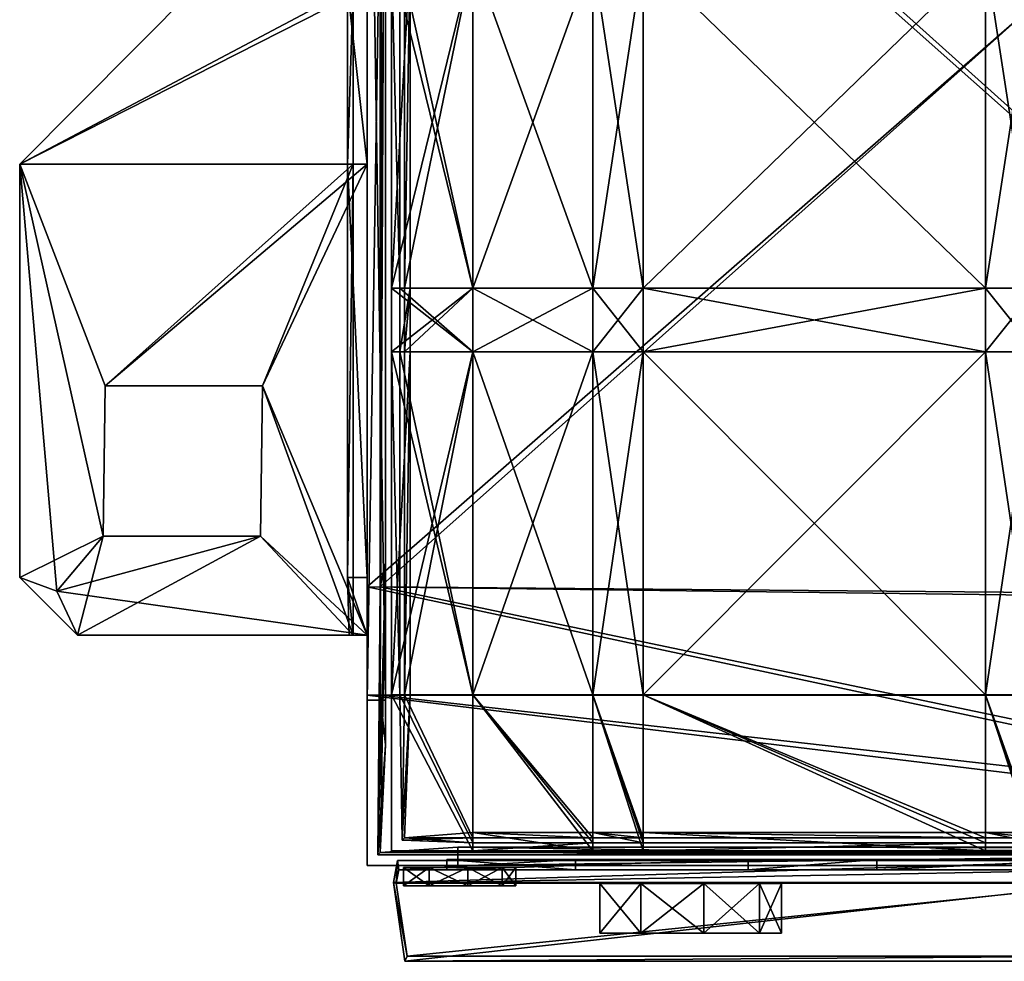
# Model space of a CAD drawing. Header units: centimetres. Extents: x -22.5 to 25.9, y -24.7 to 12.8.
# Tile 2 of 16: x -22.5 to -13.9, y -11.9 to -3.7. Entities that reach past the tile are written whole.
import ezdxf

# ---------------------------------------------------------------- set-up
doc = ezdxf.new("R2010")
doc.units = ezdxf.units.CM
doc.layers.add('AR410110', color=7, linetype='Continuous', true_color=0x8d073a)

msp = doc.modelspace()

# ---------------------------------------------------------------- meshes
at = {"layer": 'AR410110', "color": 74, "true_color": 0x58b11b}
mesh = msp.add_polyface(dxfattribs=at)
corners = [(-19.5726, -3.4629, 10.7754), (-20.9394, -3.4629, 10.8252), (-22.4596, -4.9933, 10.8252), (-19.5726, -4.9933, 10.7754), (-19.5726, 4.2609, 10.7754), (-19.6224, -8.5697, 12.5655), (-19.6224, -4.9933, 12.5655), (-19.6224, -3.4629, 12.5655), (-19.5726, -9.0689, 10.7754), (-20.3577, -6.9115, 10.8252), (-21.719, -6.9115, 10.8252), (-21.7356, -8.2104, 10.8252), (-22.4596, -4.9933, 10.6552), (-20.9394, -3.4629, 10.6552), (-19.4524, -3.4629, 10.6552), (-19.4524, -4.9933, 10.6552), (-19.4524, 4.2609, 10.6552), (-19.4524, -9.0689, 12.0663), (-19.4524, -4.9933, 12.5655), (-19.4524, -3.4629, 12.5655), (-20.3577, -6.9115, 10.6552), (-19.4524, -9.0689, 10.6552), (-21.719, -6.9115, 10.6552), (-21.7356, -8.2104, 10.6552), (-22.4596, -8.5697, 10.6552), (-20.9394, 4.2609, 10.6552), (-19.4524, -8.5697, 12.5655), (-19.6224, 4.2609, 12.5655), (-22.4596, -8.5697, 10.8252)]
mesh.append_faces([[corners[k] for k in face] for face in [(3, 5, 6), (2, 11, 10), (23, 12, 22)]], dxfattribs={"vtx0": -1, "color": 74})
mesh.append_faces([[corners[k] for k in face] for face in [(17, 15, 18), (23, 24, 12)]], dxfattribs={"vtx0": -1, "vtx2": -1, "color": 74})
mesh.append_faces([[corners[k] for k in face] for face in [(0, 1, 2), (2, 3, 0), (1, 0, 4), (6, 7, 0), (0, 3, 6), (4, 0, 7), (8, 3, 9), (10, 9, 3), (3, 2, 10), (12, 13, 14), (14, 15, 12), (16, 14, 13), (14, 19, 18), (18, 15, 14), (19, 14, 16), (20, 15, 21), (15, 20, 22), (22, 12, 15), (13, 12, 2), (2, 1, 13), (25, 13, 1), (26, 18, 6), (18, 19, 7), (7, 6, 18), (27, 7, 19), (22, 20, 9), (9, 10, 22), (28, 2, 12)]], dxfattribs={"vtx2": -1, "color": 74})
at = {"layer": 'AR410110', "color": 146, "true_color": 0x086e87}
mesh = msp.add_polyface(dxfattribs=at)
corners = [(-19.4523, 0.3855, 1.648), (-19.4523, 0.3855, 0.255), (-19.4523, -9.5862, 0.255), (-19.4523, -10.0187, 1.648), (-19.4523, 0.3855, 45.4572), (-19.4523, 0.3855, 37.8398), (-10.0359, 0.3855, 37.8398), (-10.0359, 0.3855, 48.0226), (-19.4523, 1.202, 37.0233), (-19.4523, 0.3855, 36.2068), (-19.4523, -0.431, 37.0233), (-10.0359, -0.431, 37.0233), (-8.2238, -9.5862, 0.255), (-8.2238, 0.3855, 0.255), (-19.4523, -8.6488, 37.0233), (-8.1628, -8.7927, 37.0233), (-19.4523, 0.3855, 32.7942), (-19.4523, -8.4447, 33.2024), (-19.4523, -11.0624, 37.0233), (-19.4523, 0.3855, 8.6604), (-19.4523, -10.0187, 8.6604), (-19.4523, 0.3855, 8.273), (-19.4523, -9.6313, 8.273), (-19.4523, -9.6313, 2.2514), (-19.4523, 0.3855, 2.2781), (-19.3391, -9.5862, 0.3681), (-19.3391, 0.3855, 0.3681), (-19.2923, 0.3855, 1.648), (-19.2923, -10.0187, 1.648), (-10.0359, 0.5334, 37.7786), (-19.3236, 0.4734, 37.8034), (-19.3499, 0.4804, 45.379), (-10.0231, 0.4525, 47.8779), (-19.3236, -0.3946, 36.9355), (-19.2923, 0.3855, 36.2068), (-19.2923, 1.202, 37.0233), (-10.0359, -0.3697, 36.8755), (-8.2238, -9.5862, 0.415), (-8.2238, 0.3855, 0.415), (-8.2111, -8.7442, 36.8787), (-19.3391, -8.6488, 36.9102), (-19.2923, -8.4447, 33.2024), (-19.2923, 0.3855, 32.7942), (-19.3599, -10.97, 36.931), (-19.2923, -10.0187, 8.6604), (-19.2923, 0.3855, 8.6604), (-19.2923, -9.6313, 8.273), (-19.2923, 0.3855, 8.273), (-19.2923, 0.3855, 2.2781), (-19.2923, -9.6313, 2.2514)]
mesh.append_faces([[corners[k] for k in face] for face in [(14, 16, 17)]], dxfattribs={"vtx0": -1, "color": 146})
mesh.append_faces([[corners[k] for k in face] for face in [(34, 40, 42)]], dxfattribs={"vtx0": -1, "vtx1": -1, "color": 146})
mesh.append_faces([[corners[k] for k in face] for face in [(14, 9, 16)]], dxfattribs={"vtx0": -1, "vtx2": -1, "color": 146})
mesh.append_faces([[corners[k] for k in face] for face in [(0, 1, 2), (2, 3, 0), (4, 5, 6), (6, 7, 4), (8, 9, 10), (10, 5, 8), (11, 6, 5), (5, 10, 11), (12, 2, 1), (1, 13, 12), (14, 15, 11), (11, 10, 14), (14, 10, 9), (18, 14, 17), (16, 19, 20), (20, 17, 16), (21, 22, 20), (20, 19, 21), (23, 24, 0), (0, 3, 23), (25, 26, 27), (27, 28, 25), (29, 30, 31), (31, 32, 29), (33, 34, 35), (35, 30, 33), (30, 29, 36), (36, 33, 30), (26, 25, 37), (37, 38, 26), (36, 39, 40), (40, 33, 36), (34, 33, 40), (40, 41, 42), (41, 40, 43), (44, 45, 42), (42, 41, 44), (44, 46, 47), (47, 45, 44), (27, 48, 49), (49, 28, 27), (47, 46, 22), (22, 21, 47), (49, 48, 24), (24, 23, 49)]], dxfattribs={"vtx2": -1, "color": 146})
at = {"layer": 'AR410110', "color": 183, "true_color": 0x8c58e1}
mesh = msp.add_polyface(dxfattribs=at)
corners = [(-18.5368, -6.065, 2.2548), (-19.2404, -6.065, 2.2548), (-19.2404, -3.1937, 2.2548), (-18.5368, -3.1937, 2.2548), (-19.2404, -6.065, 8.9222), (-18.5368, -6.065, 8.9222), (-18.5368, -3.1937, 8.9222), (-19.2404, -3.1937, 8.9222), (-17.4962, -3.1937, 8.9222), (-17.4962, -6.065, 2.2548), (-19.2404, -2.7535, 2.2548), (-18.5368, -2.7535, 8.9222), (-17.4962, -2.7535, 8.9222), (-19.2404, -3.1937, 8.2706), (-19.2404, -2.7535, 8.2706), (-17.4962, -3.1937, 2.2548), (-18.5368, -2.7535, 2.2548), (-19.2404, -6.6176, 8.9222), (-19.2404, -6.065, 8.2706), (-19.1688, -3.1937, 2.3979), (-19.1688, -6.065, 2.3979), (-18.5368, -6.065, 2.4148), (-18.5368, -3.1937, 2.4148), (-18.5368, -3.1937, 8.7622), (-18.5368, -6.065, 8.7622), (-19.1272, -6.065, 8.809), (-19.1272, -3.1937, 8.809), (-17.4962, -3.1937, 8.7622), (-17.4962, -6.065, 2.4148), (-19.1688, -2.7535, 2.3979), (-18.5368, -2.7535, 8.7622), (-17.4962, -2.7535, 8.7622), (-19.0804, -2.7535, 8.2706), (-19.0804, -3.1937, 8.2706), (-19.0804, -6.065, 8.2706), (-19.1272, -6.6176, 8.809)]
mesh.append_faces([[corners[k] for k in face] for face in [(0, 1, 2), (2, 3, 0), (4, 5, 6), (6, 7, 4), (8, 6, 5), (9, 0, 3), (3, 2, 10), (7, 6, 11), (12, 11, 6), (2, 13, 14), (15, 3, 16), (17, 4, 18), (13, 18, 4), (4, 7, 13), (14, 13, 7), (19, 20, 21), (21, 22, 19), (23, 24, 25), (25, 26, 23), (24, 23, 27), (22, 21, 28), (29, 19, 22), (30, 23, 26), (23, 30, 31), (32, 33, 19), (34, 25, 35), (25, 34, 33), (33, 26, 25), (26, 33, 32), (34, 20, 1), (1, 18, 34), (20, 19, 2), (2, 1, 20), (19, 33, 13), (13, 2, 19), (33, 34, 18), (18, 13, 33)]], dxfattribs={"vtx2": -1, "color": 183})
mesh = msp.add_polyface(dxfattribs=at)
corners = [(-18.5368, -6.065, 2.2548), (-17.4962, -6.065, 2.2548), (-17.4962, -6.6176, 2.2548), (-17.0626, -6.065, 2.2548), (-17.0626, -6.6176, 2.2548), (-18.5368, -6.065, 8.9222), (-17.4962, -6.065, 8.9222), (-17.4962, -3.1937, 8.9222), (-17.0626, -6.065, 8.9222), (-17.0626, -3.1937, 8.9222), (-14.0994, -6.065, 8.9222), (-14.0994, -3.1937, 8.9222), (-18.5368, -3.1937, 2.2548), (-17.4962, -3.1937, 2.2548), (-17.0626, -3.1937, 2.2548), (-14.0994, -6.065, 2.2548), (-18.5368, -3.1937, 8.9222), (-17.4962, -2.7535, 8.9222), (-17.0626, -2.7535, 8.9222), (-14.0994, -2.7535, 8.9222), (-17.4962, -2.7535, 2.2548), (-14.0994, -3.1937, 2.2548), (-17.0626, -2.7535, 2.2548), (-17.4962, -6.6176, 2.4148), (-17.4962, -6.065, 2.4148), (-18.5368, -6.065, 2.4148), (-17.0626, -6.6176, 2.4148), (-17.0626, -6.065, 2.4148), (-17.4962, -3.1937, 8.7622), (-17.4962, -6.065, 8.7622), (-18.5368, -6.065, 8.7622), (-17.0626, -3.1937, 8.7622), (-17.0626, -6.065, 8.7622), (-14.0994, -3.1937, 8.7622), (-14.0994, -6.065, 8.7622), (-17.4962, -3.1937, 2.4148), (-18.5368, -3.1937, 2.4148), (-17.0626, -3.1937, 2.4148), (-14.0994, -6.065, 2.4148), (-17.4962, -2.7535, 8.7622), (-18.5368, -3.1937, 8.7622), (-17.0626, -2.7535, 8.7622), (-14.0994, -2.7535, 8.7622), (-18.5368, -2.7535, 2.4148), (-17.4962, -2.7535, 2.4148), (-17.0626, -2.7535, 2.4148), (-14.0994, -3.1937, 2.4148)]
mesh.append_faces([[corners[k] for k in face] for face in [(0, 1, 2), (1, 3, 4), (5, 6, 7), (6, 8, 9), (9, 7, 6), (8, 10, 11), (11, 9, 8), (12, 13, 1), (13, 14, 3), (3, 1, 13), (15, 3, 14), (16, 7, 17), (7, 9, 18), (18, 17, 7), (9, 11, 19), (19, 18, 9), (14, 13, 20), (21, 14, 22), (23, 24, 25), (26, 27, 24), (28, 29, 30), (31, 32, 29), (29, 28, 31), (33, 34, 32), (32, 31, 33), (24, 35, 36), (27, 37, 35), (35, 24, 27), (37, 27, 38), (39, 28, 40), (41, 31, 28), (28, 39, 41), (42, 33, 31), (31, 41, 42), (43, 36, 35), (44, 35, 37), (45, 37, 46)]], dxfattribs={"vtx2": -1, "color": 183})
mesh = msp.add_polyface(dxfattribs=at)
corners = [(-13.6565, -6.065, 8.9222), (-14.0994, -6.065, 8.9222), (-14.0994, -6.6176, 8.9222), (-10.7102, -6.065, 8.9222), (-13.6565, -6.6176, 8.9222), (-17.0626, -6.065, 2.2548), (-14.0994, -6.065, 2.2548), (-14.0994, -6.6176, 2.2548), (-13.6565, -6.065, 2.2548), (-13.6565, -6.6176, 2.2548), (-10.7102, -6.065, 2.2548), (-10.7102, -6.6176, 2.2548), (-13.6565, -3.1937, 8.9222), (-14.0994, -3.1937, 8.9222), (-10.7102, -3.1937, 8.9222), (-17.0626, -3.1937, 2.2548), (-14.0994, -3.1937, 2.2548), (-13.6565, -3.1937, 2.2548), (-10.7102, -3.1937, 2.2548), (-13.6565, -2.7535, 8.9222), (-10.7102, -2.7535, 8.9222), (-14.0994, -2.7535, 2.2548), (-13.6565, -2.7535, 2.2548), (-14.0994, -6.6176, 8.7622), (-14.0994, -6.065, 8.7622), (-13.6565, -6.065, 8.7622), (-13.6565, -6.6176, 8.7622), (-10.7102, -6.065, 8.7622), (-14.0994, -6.6176, 2.4148), (-14.0994, -6.065, 2.4148), (-17.0626, -6.065, 2.4148), (-13.6565, -6.6176, 2.4148), (-13.6565, -6.065, 2.4148), (-10.7102, -6.6176, 2.4148), (-10.7102, -6.065, 2.4148), (-13.6565, -3.1937, 8.7622), (-14.0994, -3.1937, 8.7622), (-10.7102, -3.1937, 8.7622), (-14.0994, -3.1937, 2.4148), (-17.0626, -3.1937, 2.4148), (-13.6565, -3.1937, 2.4148), (-10.7102, -3.1937, 2.4148), (-13.6565, -2.7535, 8.7622), (-10.7102, -2.7535, 8.7622), (-14.0994, -2.7535, 2.4148)]
mesh.append_faces([[corners[k] for k in face] for face in [(0, 1, 2), (3, 0, 4), (5, 6, 7), (6, 8, 9), (8, 10, 11), (1, 0, 12), (12, 13, 1), (0, 3, 14), (14, 12, 0), (15, 16, 6), (16, 17, 8), (8, 6, 16), (17, 18, 10), (10, 8, 17), (13, 12, 19), (12, 14, 20), (17, 16, 21), (18, 17, 22), (23, 24, 25), (26, 25, 27), (28, 29, 30), (31, 32, 29), (29, 28, 31), (33, 34, 32), (32, 31, 33), (35, 25, 24), (24, 36, 35), (37, 27, 25), (25, 35, 37), (29, 38, 39), (32, 40, 38), (38, 29, 32), (34, 41, 40), (40, 32, 34), (42, 35, 36), (43, 37, 35), (44, 38, 40)]], dxfattribs={"vtx2": -1, "color": 183})
at = {"layer": 'AR410110', "color": 74, "true_color": 0x58b11b}
mesh = msp.add_polyface(dxfattribs=at)
corners = [(-19.5726, -9.0689, 10.7754), (-19.6085, -9.0689, 12.0665), (-19.6224, -8.5697, 12.5655), (-19.5726, -4.9933, 10.7754), (-20.3577, -6.9115, 10.8252), (-20.3743, -8.2104, 10.8252), (-22.4596, -4.9933, 10.8252), (-22.4596, -8.5697, 10.8252), (-22.1378, -8.6873, 10.8252), (-21.7356, -8.2104, 10.8252), (-21.9605, -9.0689, 10.8166), (-19.4524, -9.0689, 12.0663), (-19.4524, -9.0689, 10.6552), (-19.4524, -4.9933, 10.6552), (-19.4524, -8.5697, 12.5655), (-19.4524, -4.9933, 12.5655), (-20.3743, -8.2104, 10.6552), (-20.3577, -6.9115, 10.6552), (-21.7356, -8.2104, 10.6552), (-22.1378, -8.6873, 10.6552), (-22.4596, -8.5697, 10.6552), (-21.9604, -9.0689, 10.6552), (-19.6224, -4.9933, 12.5655), (-22.4596, -4.9933, 10.6552), (-21.719, -6.9115, 10.6552), (-21.719, -6.9115, 10.8252)]
mesh.append_faces([[corners[k] for k in face] for face in [(10, 8, 7), (20, 19, 21)]], dxfattribs={"color": 74})
mesh.append_faces([[corners[k] for k in face] for face in [(16, 19, 18)]], dxfattribs={"vtx0": -1, "color": 74})
mesh.append_faces([[corners[k] for k in face] for face in [(6, 8, 9), (10, 5, 9)]], dxfattribs={"vtx0": -1, "vtx2": -1, "color": 74})
mesh.append_faces([[corners[k] for k in face] for face in [(8, 10, 9), (14, 11, 15)]], dxfattribs={"vtx1": -1, "color": 74})
mesh.append_faces([[corners[k] for k in face] for face in [(3, 0, 2), (16, 12, 19)]], dxfattribs={"vtx1": -1, "vtx2": -1, "color": 74})
mesh.append_faces([[corners[k] for k in face] for face in [(0, 1, 2), (4, 5, 0), (6, 7, 8), (10, 0, 5), (11, 12, 13), (12, 16, 17), (18, 19, 20), (12, 21, 19), (12, 11, 1), (1, 0, 12), (22, 2, 14), (17, 16, 5), (5, 4, 17), (23, 20, 7), (18, 24, 25), (25, 9, 18), (21, 12, 0), (0, 10, 21), (16, 18, 9), (9, 5, 16), (11, 14, 2), (2, 1, 11), (20, 21, 10), (10, 7, 20)]], dxfattribs={"vtx2": -1, "color": 74})
at = {"layer": 'AR410110', "color": 183, "true_color": 0x8c58e1}
mesh = msp.add_polyface(dxfattribs=at)
corners = [(-18.5368, -9.5838, 2.2548), (-19.2404, -9.5838, 2.2548), (-19.2404, -6.6176, 2.2548), (-18.5368, -6.6176, 2.2548), (-19.2404, -9.5838, 8.9222), (-18.5368, -9.5838, 8.9222), (-18.5368, -6.6176, 8.9222), (-19.2404, -6.6176, 8.9222), (-17.4962, -6.6176, 8.9222), (-19.2404, -6.065, 2.2548), (-18.5368, -6.065, 2.2548), (-18.5368, -6.065, 8.9222), (-19.2404, -6.065, 8.9222), (-17.4962, -6.065, 8.9222), (-19.2404, -6.065, 8.2706), (-19.2404, -6.6176, 7.2528), (-19.2404, -9.5838, 7.2528), (-19.1688, -6.6176, 2.3979), (-19.1688, -9.5838, 2.3979), (-18.5368, -9.5838, 2.4148), (-18.5368, -6.6176, 2.4148), (-18.5368, -6.6176, 8.7622), (-18.5368, -9.5838, 8.7622), (-19.1272, -9.5838, 8.809), (-19.1272, -6.6176, 8.809), (-19.1688, -6.065, 2.3979), (-18.5368, -6.065, 2.4148), (-18.5368, -6.065, 8.7622), (-19.1272, -6.065, 8.809), (-17.4962, -6.065, 8.7622), (-19.0804, -6.065, 8.2706), (-19.0804, -6.6176, 7.2528), (-19.0804, -9.5838, 7.2528)]
mesh.append_faces([[corners[k] for k in face] for face in [(0, 1, 2), (2, 3, 0), (4, 5, 6), (6, 7, 4), (8, 6, 5), (3, 2, 9), (9, 10, 3), (7, 6, 11), (11, 12, 7), (13, 11, 6), (14, 9, 2), (2, 15, 14), (15, 16, 4), (4, 7, 15), (14, 15, 7), (17, 18, 19), (19, 20, 17), (21, 22, 23), (23, 24, 21), (25, 17, 20), (20, 26, 25), (27, 21, 24), (24, 28, 27), (21, 27, 29), (17, 25, 30), (30, 31, 17), (23, 32, 31), (31, 24, 23), (24, 31, 30), (18, 17, 2), (2, 1, 18), (32, 18, 1), (1, 16, 32), (17, 31, 15), (15, 2, 17), (31, 32, 16), (16, 15, 31)]], dxfattribs={"vtx2": -1, "color": 183})
mesh = msp.add_polyface(dxfattribs=at)
corners = [(-18.5368, -9.5838, 8.9222), (-17.4962, -9.5838, 8.9222), (-17.4962, -6.6176, 8.9222), (-17.0626, -9.5838, 8.9222), (-17.0626, -6.6176, 8.9222), (-14.0994, -9.5838, 8.9222), (-14.0994, -6.6176, 8.9222), (-18.5368, -6.6176, 2.2548), (-17.4962, -6.6176, 2.2548), (-17.4962, -9.5838, 2.2548), (-18.5368, -9.5838, 2.2548), (-17.0626, -6.6176, 2.2548), (-17.0626, -9.5838, 2.2548), (-14.0994, -9.5838, 2.2548), (-18.5368, -6.6176, 8.9222), (-17.4962, -6.065, 8.9222), (-17.0626, -6.065, 8.9222), (-14.0994, -6.065, 8.9222), (-18.5368, -6.065, 2.2548), (-17.4962, -6.065, 2.2548), (-14.0994, -6.6176, 2.2548), (-17.0626, -6.065, 2.2548), (-17.4962, -6.6176, 8.7622), (-17.4962, -9.5838, 8.7622), (-18.5368, -9.5838, 8.7622), (-18.5368, -6.6176, 8.7622), (-17.0626, -6.6176, 8.7622), (-17.0626, -9.5838, 8.7622), (-14.0994, -6.6176, 8.7622), (-14.0994, -9.5838, 8.7622), (-17.4962, -9.5838, 2.4148), (-17.4962, -6.6176, 2.4148), (-18.5368, -6.6176, 2.4148), (-18.5368, -9.5838, 2.4148), (-17.0626, -9.5838, 2.4148), (-17.0626, -6.6176, 2.4148), (-14.0994, -9.5838, 2.4148), (-17.4962, -6.065, 8.7622), (-17.0626, -6.065, 8.7622), (-14.0994, -6.065, 8.7622), (-18.5368, -6.065, 2.4148), (-17.4962, -6.065, 2.4148), (-17.0626, -6.065, 2.4148), (-14.0994, -6.6176, 2.4148)]
mesh.append_faces([[corners[k] for k in face] for face in [(0, 1, 2), (1, 3, 4), (4, 2, 1), (3, 5, 6), (6, 4, 3), (7, 8, 9), (9, 10, 7), (8, 11, 12), (12, 9, 8), (13, 12, 11), (14, 2, 15), (2, 4, 16), (16, 15, 2), (4, 6, 17), (17, 16, 4), (8, 7, 18), (11, 8, 19), (20, 11, 21), (22, 23, 24), (24, 25, 22), (26, 27, 23), (23, 22, 26), (28, 29, 27), (27, 26, 28), (30, 31, 32), (32, 33, 30), (34, 35, 31), (31, 30, 34), (35, 34, 36), (37, 22, 25), (38, 26, 22), (22, 37, 38), (39, 28, 26), (26, 38, 39), (40, 32, 31), (41, 31, 35), (42, 35, 43)]], dxfattribs={"vtx2": -1, "color": 183})
mesh = msp.add_polyface(dxfattribs=at)
corners = [(-14.0994, -10.936, 8.9222), (-14.0994, -9.5838, 8.9222), (-17.0626, -9.5838, 8.9222), (-13.6565, -10.936, 8.9222), (-13.6565, -9.5838, 8.9222), (-14.0994, -10.936, 8.2706), (-14.0994, -10.936, 2.2548), (-13.6565, -10.936, 2.2548), (-13.6565, -10.936, 8.2706), (-14.0994, -9.5838, 2.2548), (-13.6565, -9.5838, 2.2548), (-13.6565, -6.6176, 8.9222), (-14.0994, -6.6176, 8.9222), (-17.0626, -6.6176, 2.2548), (-14.0994, -6.6176, 2.2548), (-13.6565, -6.6176, 2.2548), (-13.6565, -6.065, 8.9222), (-14.0994, -6.065, 2.2548), (-17.0626, -10.936, 8.2706), (-17.0626, -9.5838, 8.7622), (-14.0994, -9.5838, 8.7622), (-14.0994, -10.8229, 8.809), (-13.6565, -10.8229, 8.809), (-13.6565, -9.5838, 8.7622), (-13.6565, -10.8645, 2.3979), (-14.0994, -10.8645, 2.3979), (-14.0994, -10.776, 8.2706), (-13.6565, -10.776, 8.2706), (-13.6565, -9.5838, 2.4148), (-14.0994, -9.5838, 2.4148), (-13.6565, -6.6176, 8.7622), (-14.0994, -6.6176, 8.7622), (-14.0994, -6.6176, 2.4148), (-17.0626, -6.6176, 2.4148), (-13.6565, -6.6176, 2.4148), (-13.6565, -6.065, 8.7622), (-17.0626, -10.776, 8.2706)]
mesh.append_faces([[corners[k] for k in face] for face in [(0, 1, 2), (1, 0, 3), (3, 4, 1), (5, 6, 7), (7, 8, 5), (9, 10, 7), (7, 6, 9), (1, 4, 11), (11, 12, 1), (13, 14, 9), (14, 15, 10), (10, 9, 14), (12, 11, 16), (15, 14, 17), (18, 5, 0), (5, 8, 3), (3, 0, 5), (19, 20, 21), (22, 21, 20), (20, 23, 22), (24, 25, 26), (26, 27, 24), (24, 28, 29), (29, 25, 24), (30, 23, 20), (20, 31, 30), (29, 32, 33), (28, 34, 32), (32, 29, 28), (35, 30, 31), (21, 26, 36), (22, 27, 26), (26, 21, 22), (26, 25, 6), (6, 5, 26), (36, 26, 5)]], dxfattribs={"vtx2": -1, "color": 183})
at = {"layer": 'AR410110', "color": 146, "true_color": 0x086e87}
mesh = msp.add_polyface(dxfattribs=at)
corners = [(-7.2951, -11.0624, 0.255), (-6.6114, -11.0624, 1.648), (-19.4523, -11.0624, 1.648), (10.7909, -11.0624, 0.255), (-8.2238, -9.5862, 0.255), (-19.4523, -11.0624, 8.6604), (-6.6056, -11.0624, 8.6604), (-8.1933, -11.0624, 33.2024), (11.6959, -8.8024, 33.2024), (-8.1933, -8.8024, 33.2024), (-8.1628, -11.0624, 37.0233), (-8.1628, -8.7927, 37.0233), (-7.3015, -11.0624, 8.2088), (-7.3043, -11.0624, 2.2187), (-18.6668, -11.0624, 8.2088), (-4.2154, -8.8007, 33.5871), (-4.1955, -8.7944, 36.1879), (3.2963, -8.8007, 33.5871), (3.2963, -8.7944, 36.1879), (-4.1955, -6.4685, 36.1872), (-4.2154, -6.4748, 33.5864), (3.2963, -6.4748, 33.5864), (-7.3015, -8.9144, 8.2088), (-7.3043, -8.9144, 2.2187), (10.7102, -8.8498, 2.2834), (-7.2951, -10.9492, 0.3681), (-8.2238, -9.5862, 0.415), (-19.3391, -9.5862, 0.3681), (-19.3391, -10.9492, 1.648), (-6.6114, -10.9024, 1.648), (10.7909, -10.9492, 0.3681), (-8.2416, -10.9175, 33.1546), (-6.6056, -10.9024, 8.6604), (-19.3391, -10.9492, 8.6604), (-8.2862, -8.7102, 33.1103), (11.7897, -8.7103, 33.1111), (-8.2556, -10.9701, 36.9313), (-8.2111, -8.7442, 36.8787), (-7.2537, -10.9106, 2.2187), (-7.2509, -10.9106, 8.2088), (-18.6668, -10.9024, 8.2088), (-4.2439, -8.6497, 36.2363), (-4.2635, -8.6559, 33.5388), (3.3444, -8.6561, 33.5384), (-4.2875, -6.3759, 36.2798), (3.3446, -8.6496, 36.2359), (-4.3082, -6.3826, 33.4943), (-7.1908, -9.0272, 2.2186), (-7.1883, -9.0275, 8.2087), (10.5973, -8.9632, 2.2831), (-18.6668, -11.0624, 2.2187), (10.6923, -8.8498, 8.273)]
mesh.append_faces([[corners[k] for k in face] for face in [(0, 1, 2), (3, 0, 4), (5, 6, 7), (8, 9, 7), (10, 7, 9), (9, 11, 10), (12, 13, 1), (1, 6, 12), (14, 12, 6), (2, 1, 13), (15, 16, 11), (11, 9, 15), (17, 15, 9), (18, 16, 19), (20, 19, 16), (16, 15, 20), (21, 20, 15), (22, 23, 13), (13, 12, 22), (24, 23, 22), (25, 26, 27), (28, 29, 25), (26, 25, 30), (31, 32, 33), (31, 34, 35), (34, 31, 36), (36, 37, 34), (29, 38, 39), (39, 32, 29), (32, 39, 40), (38, 29, 28), (37, 41, 42), (42, 34, 37), (34, 42, 43), (44, 41, 45), (46, 42, 41), (38, 47, 48), (48, 39, 38), (48, 47, 49), (40, 39, 12), (50, 13, 38), (39, 48, 22), (22, 12, 39), (47, 38, 13), (13, 23, 47), (49, 47, 23), (51, 22, 48)]], dxfattribs={"vtx2": -1, "color": 146})
mesh = msp.add_polyface(dxfattribs=at)
corners = [(-7.2951, -11.0624, 0.255), (-19.4523, -11.0624, 0.255), (-19.4523, -9.5862, 0.255), (-8.2238, -9.5862, 0.255), (-19.4523, -8.6488, 37.0233), (-19.4523, -11.0624, 37.0233), (-8.1628, -11.0624, 37.0233), (-8.1628, -8.7927, 37.0233), (-19.4523, -11.0624, 1.648), (-19.4523, -10.0187, 1.648), (-19.4523, -11.0624, 33.2024), (-8.1933, -11.0624, 33.2024), (-19.4523, -8.4447, 33.2024), (-19.4523, -11.0624, 8.6604), (-19.4523, -10.0187, 8.6604), (-6.6056, -11.0624, 8.6604), (-18.6668, -11.0624, 8.2088), (-18.6668, -11.0624, 2.2187), (-7.3043, -11.0624, 2.2187), (-19.4523, -9.6313, 8.273), (-19.4523, -9.6313, 2.2514), (-19.3391, -9.5862, 0.3681), (-19.3599, -10.97, 0.3474), (-7.2951, -10.9492, 0.3681), (-8.2556, -10.9701, 36.9313), (-19.3599, -10.97, 36.931), (-19.3391, -8.6488, 36.9102), (-8.2111, -8.7442, 36.8787), (-19.3391, -10.9492, 1.648), (-19.2923, -10.0187, 1.648), (-8.2416, -10.9175, 33.1546), (-19.3391, -10.9492, 33.2024), (-19.2923, -8.4447, 33.2024), (-19.3391, -10.9492, 8.6604), (-19.2923, -10.0187, 8.6604), (-18.6668, -10.9024, 8.2088), (-6.6056, -10.9024, 8.6604), (-18.6668, -10.9024, 2.2187), (-7.2537, -10.9106, 2.2187), (-19.2923, -9.6313, 2.2514), (-19.2923, -9.6313, 8.273), (-7.3015, -11.0624, 8.2088)]
mesh.append_faces([[corners[k] for k in face] for face in [(0, 1, 2), (2, 3, 0), (4, 5, 6), (6, 7, 4), (8, 1, 0), (9, 2, 1), (1, 8, 9), (10, 11, 6), (6, 5, 10), (12, 10, 5), (11, 10, 13), (14, 13, 10), (10, 12, 14), (9, 8, 13), (13, 14, 9), (15, 13, 16), (17, 16, 13), (13, 8, 17), (18, 17, 8), (19, 20, 9), (9, 14, 19), (21, 22, 23), (24, 25, 26), (26, 27, 24), (23, 22, 28), (22, 21, 29), (29, 28, 22), (24, 30, 31), (31, 25, 24), (25, 31, 32), (33, 31, 30), (31, 33, 34), (34, 32, 31), (33, 28, 29), (29, 34, 33), (35, 33, 36), (33, 35, 37), (37, 28, 33), (28, 37, 38), (29, 39, 40), (40, 34, 29), (41, 16, 35), (37, 35, 16), (16, 17, 37), (38, 37, 17), (40, 39, 20), (20, 19, 40)]], dxfattribs={"vtx2": -1, "color": 146})
at = {"layer": 'AR410110', "color": 183, "true_color": 0x8c58e1}
mesh = msp.add_polyface(dxfattribs=at)
corners = [(-18.5368, -10.936, 2.2548), (-19.2404, -10.936, 2.2548), (-19.2404, -9.5838, 2.2548), (-18.5368, -9.5838, 2.2548), (-19.2404, -9.5838, 8.9222), (-19.2404, -10.936, 8.9222), (-18.5368, -10.936, 8.9222), (-18.5368, -9.5838, 8.9222), (-19.2404, -10.936, 8.2706), (-18.5368, -10.936, 8.2706), (-17.4962, -10.936, 8.9222), (-19.2404, -9.5838, 7.2528), (-17.4962, -10.936, 2.2548), (-19.1688, -9.5838, 2.3979), (-19.148, -10.8437, 2.3472), (-18.5368, -10.8645, 2.3979), (-18.5368, -9.5838, 2.4148), (-18.5368, -10.8229, 8.809), (-19.148, -10.8437, 8.8298), (-19.1272, -9.5838, 8.809), (-18.5368, -9.5838, 8.7622), (-19.1272, -10.8229, 8.2706), (-18.5368, -10.776, 8.2706), (-17.4962, -10.8229, 8.809), (-19.0804, -9.5838, 7.2528), (-17.4962, -10.8645, 2.3979), (-17.4962, -10.776, 8.2706), (-17.4962, -10.936, 8.2706)]
mesh.append_faces([[corners[k] for k in face] for face in [(0, 1, 2), (2, 3, 0), (4, 5, 6), (6, 7, 4), (8, 1, 0), (0, 9, 8), (7, 6, 10), (11, 2, 1), (1, 8, 11), (12, 0, 3), (8, 9, 6), (6, 5, 8), (10, 6, 9), (11, 8, 5), (5, 4, 11), (13, 14, 15), (15, 16, 13), (17, 18, 19), (19, 20, 17), (15, 14, 21), (21, 22, 15), (23, 17, 20), (14, 13, 24), (24, 21, 14), (16, 15, 25), (17, 22, 21), (21, 18, 17), (22, 17, 23), (18, 21, 24), (24, 19, 18), (15, 22, 9), (9, 0, 15), (25, 15, 0), (0, 12, 25), (22, 26, 27), (27, 9, 22)]], dxfattribs={"vtx2": -1, "color": 183})
mesh = msp.add_polyface(dxfattribs=at)
corners = [(-17.4962, -10.936, 8.9222), (-17.4962, -9.5838, 8.9222), (-18.5368, -9.5838, 8.9222), (-17.0626, -10.936, 8.9222), (-17.0626, -9.5838, 8.9222), (-17.4962, -10.936, 8.2706), (-17.4962, -10.936, 2.2548), (-17.0626, -10.936, 2.2548), (-17.0626, -10.936, 8.2706), (-14.0994, -10.936, 8.9222), (-18.5368, -9.5838, 2.2548), (-17.4962, -9.5838, 2.2548), (-17.0626, -9.5838, 2.2548), (-14.0994, -9.5838, 2.2548), (-14.0994, -10.936, 2.2548), (-18.5368, -10.936, 8.2706), (-18.5368, -9.5838, 8.7622), (-17.4962, -9.5838, 8.7622), (-17.4962, -10.8229, 8.809), (-17.0626, -10.8229, 8.809), (-17.0626, -9.5838, 8.7622), (-17.0626, -10.8645, 2.3979), (-17.4962, -10.8645, 2.3979), (-17.4962, -10.776, 8.2706), (-17.0626, -10.776, 8.2706), (-14.0994, -10.8229, 8.809), (-17.4962, -9.5838, 2.4148), (-18.5368, -9.5838, 2.4148), (-17.0626, -9.5838, 2.4148), (-14.0994, -10.8645, 2.3979), (-14.0994, -9.5838, 2.4148), (-18.5368, -10.776, 8.2706), (-14.0994, -10.936, 8.2706)]
mesh.append_faces([[corners[k] for k in face] for face in [(0, 1, 2), (1, 0, 3), (3, 4, 1), (5, 6, 7), (7, 8, 5), (4, 3, 9), (10, 11, 6), (11, 12, 7), (7, 6, 11), (12, 13, 14), (14, 7, 12), (15, 5, 0), (5, 8, 3), (3, 0, 5), (9, 3, 8), (16, 17, 18), (19, 18, 17), (17, 20, 19), (21, 22, 23), (23, 24, 21), (25, 19, 20), (22, 26, 27), (21, 28, 26), (26, 22, 21), (29, 30, 28), (28, 21, 29), (18, 23, 31), (19, 24, 23), (23, 18, 19), (24, 19, 25), (21, 24, 8), (8, 7, 21), (23, 22, 6), (6, 5, 23), (29, 21, 7), (7, 14, 29), (32, 8, 24)]], dxfattribs={"vtx2": -1, "color": 183})
at = {"layer": 'AR410110', "color": 173, "true_color": 0x5858e1}
mesh = msp.add_polyface(dxfattribs=at)
corners = [(-17.6465, -11.0988, 17.9138), (-19.1777, -11.0992, 12.1992), (-12.9619, -11.0992, 10.5337), (-11.4307, -11.0988, 16.2482), (-19.2, -11.2133, 12.1159), (-12.9842, -11.2133, 10.4504), (-19.1052, -11.8453, 12.4699), (-12.8893, -11.8453, 10.8044), (-8.8233, -11.0983, 25.9791), (-15.0391, -11.0983, 27.6447), (-16.1541, -11.0983, 27.9434), (-18.7614, -11.0988, 18.2125), (-12.9723, -11.0186, 10.4949), (-19.1881, -11.0186, 12.1604), (-17.6465, -11.0088, 17.9138), (-11.4307, -11.0088, 16.2482), (-13.0074, -11.2078, 10.3636), (-19.2233, -11.2078, 12.0292), (-12.9095, -11.8905, 10.7292), (-19.1253, -11.8905, 12.3947), (-15.0391, -11.0083, 27.6447), (-8.8233, -11.0083, 25.9791), (-18.7614, -11.0088, 18.2125), (-16.1541, -11.0083, 27.9434), (-13.4695, -11.0232, 33.5025), (-13.4825, -11.098, 33.4541)]
mesh.append_faces([[corners[k] for k in face] for face in [(0, 1, 2), (2, 3, 0), (4, 5, 2), (2, 1, 4), (6, 7, 5), (5, 4, 6), (8, 9, 0), (10, 11, 0), (0, 9, 10), (12, 13, 14), (14, 15, 12), (12, 16, 17), (17, 13, 12), (16, 18, 19), (19, 17, 16), (14, 20, 21), (14, 22, 23), (23, 20, 14), (14, 13, 1), (1, 0, 14), (13, 17, 4), (4, 1, 13), (17, 19, 6), (6, 4, 17), (19, 18, 7), (7, 6, 19), (24, 20, 9), (9, 25, 24), (20, 23, 10), (10, 9, 20), (23, 22, 11), (11, 10, 23), (22, 14, 0), (0, 11, 22)]], dxfattribs={"vtx2": -1, "color": 173})
at = {"layer": 'AR410110', "color": 214, "true_color": 0xb11c95}
mesh = msp.add_polyface(dxfattribs=at)
corners = [(-18.1646, -11.0798, 34.9673), (-18.2817, -11.0798, 35.2892), (-18.5784, -11.0798, 35.4605), (-18.9158, -11.0798, 35.401), (-19.136, -11.0798, 35.1386), (-19.136, -11.0798, 34.796), (-18.9158, -11.0798, 34.5336), (-18.5784, -11.0798, 34.4741), (-18.2817, -11.0798, 34.6454), (-18.1646, -11.2385, 34.9673), (-18.2817, -11.2385, 35.2892), (-18.5784, -11.2385, 35.4605), (-18.9158, -11.2385, 35.401), (-19.136, -11.2385, 35.1386), (-19.136, -11.2385, 34.796), (-18.9158, -11.2385, 34.5336), (-18.5784, -11.2385, 34.4741), (-18.2817, -11.2385, 34.6454)]
mesh.append_faces([[corners[k] for k in face] for face in [(5, 3, 1), (7, 5, 1), (11, 13, 15), (9, 11, 15)]], dxfattribs={"vtx0": -1, "vtx1": -1, "vtx2": -1, "color": 214})
mesh.append_faces([[corners[k] for k in face] for face in [(7, 1, 0), (9, 15, 16)]], dxfattribs={"vtx0": -1, "vtx2": -1, "color": 214})
mesh.append_faces([[corners[k] for k in face] for face in [(8, 7, 0), (17, 9, 16)]], dxfattribs={"vtx1": -1, "color": 214})
mesh.append_faces([[corners[k] for k in face] for face in [(7, 6, 5), (5, 4, 3), (3, 2, 1), (0, 1, 10), (10, 9, 0), (1, 2, 11), (11, 10, 1), (2, 3, 12), (12, 11, 2), (3, 4, 13), (13, 12, 3), (4, 5, 14), (14, 13, 4), (5, 6, 15), (15, 14, 5), (6, 7, 16), (16, 15, 6), (7, 8, 17), (17, 16, 7), (8, 0, 9), (9, 17, 8), (9, 10, 11), (11, 12, 13), (13, 14, 15)]], dxfattribs={"vtx2": -1, "color": 214})
at = {"layer": 'AR410110', "color": 173, "true_color": 0x5858e1}
mesh = msp.add_polyface(dxfattribs=at)
corners = [(-7.2538, -11.2184, 31.8364), (-13.4696, -11.2184, 33.502), (-13.4825, -11.098, 33.4541), (-7.2666, -11.098, 31.7886), (-7.3471, -11.8413, 31.4884), (-13.5629, -11.8413, 33.154), (-17.6465, -11.0988, 17.9138), (-11.4307, -11.0988, 16.2482), (-8.8233, -11.0983, 25.9791), (-15.0391, -11.0983, 27.6447), (-13.4695, -11.0232, 33.5025), (-13.4464, -11.2245, 33.5887), (-7.2306, -11.2245, 31.9232), (-7.2537, -11.0232, 31.8369), (-13.5427, -11.8863, 33.2292), (-7.3269, -11.8863, 31.5637), (-8.8233, -11.0083, 25.9791), (-11.4307, -11.0088, 16.2482), (-17.6465, -11.0088, 17.9138), (-15.0391, -11.0083, 27.6447), (-12.9723, -11.0186, 10.4949), (-12.9619, -11.0992, 10.5337), (-13.0074, -11.2078, 10.3636), (-12.9842, -11.2133, 10.4504), (-12.9095, -11.8905, 10.7292), (-12.8893, -11.8453, 10.8044)]
mesh.append_faces([[corners[k] for k in face] for face in [(0, 1, 2), (2, 3, 0), (4, 5, 1), (1, 0, 4), (6, 7, 8), (9, 8, 3), (3, 2, 9), (10, 11, 12), (12, 13, 10), (11, 14, 15), (15, 12, 11), (16, 17, 18), (13, 16, 19), (19, 10, 13), (20, 17, 7), (7, 21, 20), (22, 20, 21), (21, 23, 22), (13, 12, 0), (0, 3, 13), (11, 10, 2), (2, 1, 11), (24, 22, 23), (23, 25, 24), (12, 15, 4), (4, 0, 12), (15, 14, 5), (5, 4, 15), (14, 11, 1), (1, 5, 14), (17, 16, 8), (8, 7, 17), (16, 13, 3), (3, 8, 16)]], dxfattribs={"vtx2": -1, "color": 173})
at = {"layer": 'AR410110', "color": 214, "true_color": 0xb11c95}
mesh = msp.add_polyface(dxfattribs=at)
corners = [(-15.8654, -11.2176, 22.8273), (-16.0551, -11.2176, 23.3485), (-16.5355, -11.2176, 23.6258), (-17.0817, -11.2176, 23.5295), (-17.4382, -11.2176, 23.1046), (-17.4382, -11.2176, 22.55), (-17.0817, -11.2176, 22.1251), (-16.5355, -11.2176, 22.0288), (-16.0551, -11.2176, 22.3061), (-15.8654, -11.6463, 22.8273), (-16.0551, -11.6463, 23.3485), (-16.5355, -11.6463, 23.6258), (-17.0817, -11.6463, 23.5295), (-17.4382, -11.6463, 23.1046), (-17.4382, -11.6463, 22.55), (-17.0817, -11.6463, 22.1251), (-16.5355, -11.6463, 22.0288), (-16.0551, -11.6463, 22.3061)]
mesh.append_faces([[corners[k] for k in face] for face in [(5, 3, 1), (7, 5, 1), (11, 13, 15), (9, 11, 15)]], dxfattribs={"vtx0": -1, "vtx1": -1, "vtx2": -1, "color": 214})
mesh.append_faces([[corners[k] for k in face] for face in [(7, 1, 0), (9, 15, 16)]], dxfattribs={"vtx0": -1, "vtx2": -1, "color": 214})
mesh.append_faces([[corners[k] for k in face] for face in [(8, 7, 0), (17, 9, 16)]], dxfattribs={"vtx1": -1, "color": 214})
mesh.append_faces([[corners[k] for k in face] for face in [(7, 6, 5), (5, 4, 3), (3, 2, 1), (0, 1, 10), (10, 9, 0), (1, 2, 11), (11, 10, 1), (2, 3, 12), (12, 11, 2), (3, 4, 13), (13, 12, 3), (4, 5, 14), (14, 13, 4), (5, 6, 15), (15, 14, 5), (6, 7, 16), (16, 15, 6), (7, 8, 17), (17, 16, 7), (8, 0, 9), (9, 17, 8), (9, 10, 11), (11, 12, 13), (13, 14, 15)]], dxfattribs={"vtx2": -1, "color": 214})

doc.saveas('drawing.dxf')
